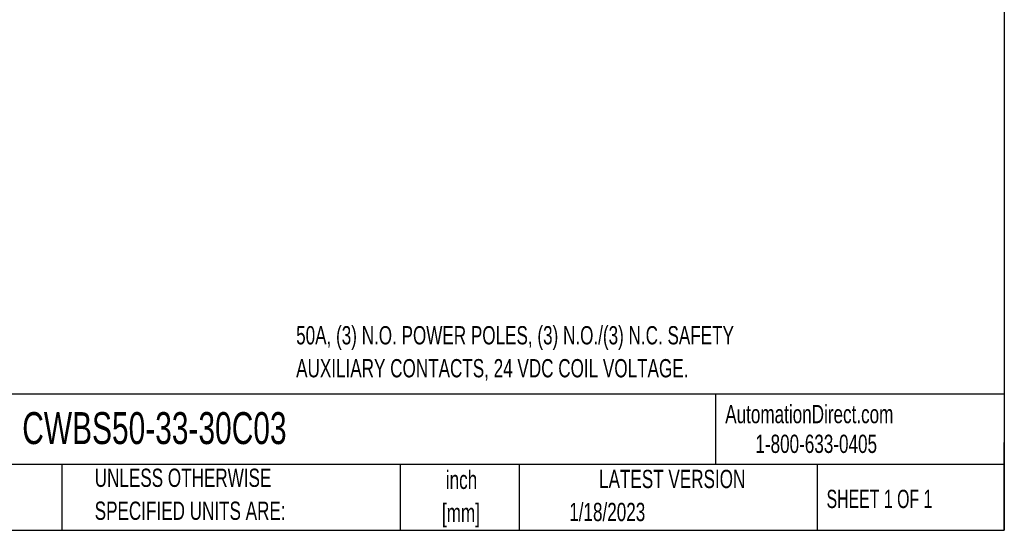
# Model space of a CAD drawing. Header units: inches. Extents: x 0.7 to 32.2, y 0.7 to 24.8.
# Tile 6 of 15: x 18.8 to 32.2, y 0.7 to 7.7. Entities that reach past the tile are written whole.
import ezdxf

# ---------------------------------------------------------------- set-up
doc = ezdxf.new("R2010")
doc.units = ezdxf.units.IN
doc.header["$LTSCALE"] = 3
doc.header["$MEASUREMENT"] = 0
doc.layers.add('TEXT', color=140, linetype='Continuous', lineweight=25)
doc.styles.add('SLDTEXTSTYLE0', font='TXT', dxfattribs={"width": 0.7})
doc.styles.add('SLDTEXTSTYLE1', font='TXT', dxfattribs={"width": 0.65})

# ---------------------------------------------------------------- blocks, each defined once
blk = doc.blocks.new('SW_NOTE_0')
at = {"layer": 'TEXT', "color": 0, "char_height": 0.25, "attachment_point": 1, "style": 'SLDTEXTSTYLE0'}
for s, insert in [('50A, (3) N.O. POWER POLES, (3) N.O./(3) N.C. SAFETY', (0, 0.322)), ('AUXILIARY CONTACTS, 24 VDC COIL VOLTAGE.', (0, -0.129))]:
    blk.add_mtext(s, dxfattribs=dict(at, insert=insert))
blk = doc.blocks.new('SW_NOTE_0_1')
at = {"layer": 'TEXT', "color": 0, "char_height": 0.25, "attachment_point": 2, "style": 'SLDTEXTSTYLE0'}
for s, insert in [('inch', (0.375, 0.322)), ('[mm]', (0.367, -0.129))]:
    blk.add_mtext(s, dxfattribs=dict(at, insert=insert))
blk = doc.blocks.new('SW_NOTE_0_2')
at = {"layer": 'TEXT', "color": 0, "char_height": 0.25, "attachment_point": 1, "style": 'SLDTEXTSTYLE0'}
for s, insert in [('UNLESS OTHERWISE', (0, 0.322)), ('SPECIFIED UNITS ARE:', (0, -0.129))]:
    blk.add_mtext(s, dxfattribs=dict(at, insert=insert))

msp = doc.modelspace()

# ---------------------------------------------------------------- linework, layer by layer
at = {"layer": 'TEXT'}
for p, q in [((32.25, 24.75), (32.25, 0.75)), ((32.25, 2.613), (0.75, 2.613)), ((28.296, 2.613), (28.296, 1.65)), ((32.25, 0.75), (32.25, 1.95)), ((32.25, 1.65), (0.75, 1.65)), ((19.344, 1.65), (19.344, 0.75)), ((23.979, 1.65), (23.979, 0.75)), ((25.608, 1.65), (25.608, 0.75)), ((29.687, 1.65), (29.687, 0.75)), ((0.75, 0.75), (32.25, 0.75))]:
    msp.add_line(p, q, dxfattribs=at)

# ---------------------------------------------------------------- block references
for name, p in [('SW_NOTE_0', (22.554, 3.223)), ('SW_NOTE_0_2', (19.796, 1.272)), ('SW_NOTE_0_1', (24.443, 1.244))]:
    msp.add_blockref(name, p, dxfattribs=at)

# ---------------------------------------------------------------- texts
for s, insert, char_height, attachment_point, style in [('AutomationDirect.com', (28.429, 2.466), 0.25, 1, 'SLDTEXTSTYLE0'), ('CWBS50-33-30C03', (18.804, 2.368), 0.4375, 1, 'SLDTEXTSTYLE0'), ('1-800-633-0405', (28.842, 2.059), 0.25, 1, 'SLDTEXTSTYLE0'), ('LATEST VERSION', (27.703, 1.578), 0.25, 2, 'SLDTEXTSTYLE0'), ('SHEET 1 OF 1', (29.816, 1.305), 0.25, 1, 'SLDTEXTSTYLE1'), ('1/18/2023', (26.293, 1.126), 0.25, 1, 'SLDTEXTSTYLE0')]:
    msp.add_mtext(s, dxfattribs=dict(at, insert=insert, char_height=char_height, attachment_point=attachment_point, style=style))

doc.saveas('drawing.dxf')
